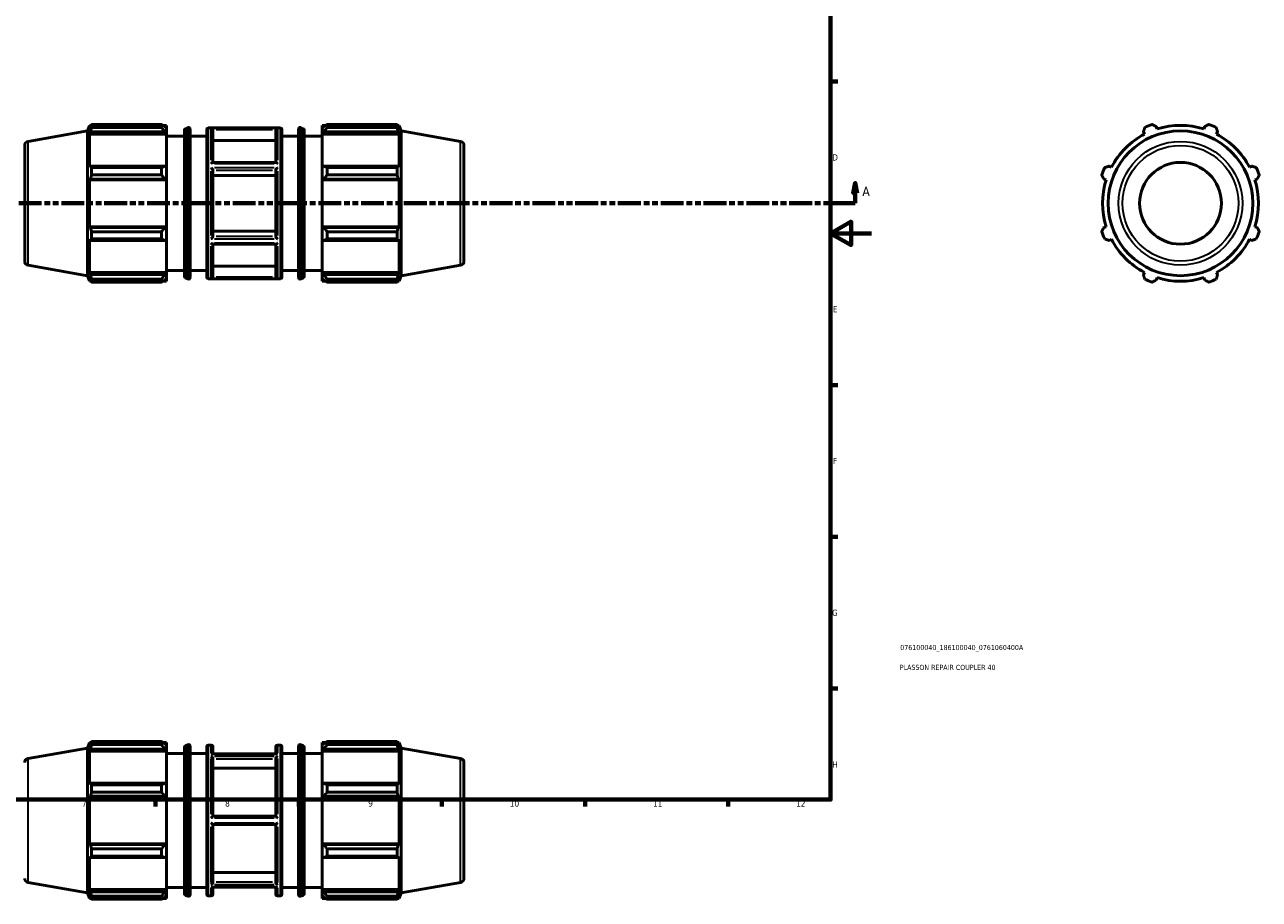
# Model space of a CAD drawing. Header units: millimetres. Extents: x -229 to 1180, y -29 to 833.
# Tile 4 of 6: x 427 to 1031, y -29 to 399. Entities that reach past the tile are written whole.
import ezdxf

# ---------------------------------------------------------------- set-up
doc = ezdxf.new("R2010")
doc.units = ezdxf.units.MM
doc.linetypes.add('DOUBLE_DASH_CHAIN', pattern=[1.2403, 0.6614, -0.0827, 0.1654, -0.0827, 0.1654, -0.0827])
for name, color, linetype, lineweight in [('Border (ANSI)', 7, 'Continuous', 70), ('Section Line (ANSI)', 7, 'DOUBLE_DASH_CHAIN', 70), ('Title (ISO)', 7, 'Continuous', 50), ('Visible (ANSI)', 7, 'Continuous', 50), ('Visible Narrow (ANSI)', 7, 'Continuous', 35)]:
    doc.layers.add(name, color=color, linetype=linetype, lineweight=lineweight)
doc.styles.add('Label Text (ANSI)', font='tahoma.ttf')
doc.styles.add('Note Text (ANSI)', font='tahoma.ttf')
doc.styles.add('Note Text (ISO)', font='tahoma.ttf')

# ---------------------------------------------------------------- blocks, each defined once
blk = doc.blocks.new('Borders Default Border')
at = {"layer": 'Border (ANSI)'}
for p, q in [((821, 371.25), (824.45, 371.25)), ((821, 222.75), (824.45, 222.75)), ((821, 148.5), (824.45, 148.5)), ((821, 74.25), (824.45, 74.25)), ((490.58, 20), (490.58, 16.55)), ((560.67, 20), (560.67, 16.55)), ((630.75, 20), (630.75, 16.55)), ((700.83, 20), (700.83, 16.55)), ((770.92, 20), (770.92, 16.55))]:
    blk.add_line(p, q, dxfattribs=at)
at = {"layer": 'Border (ANSI)', "flags": 128}
for points in [[(20, 20), (20, 574), (821, 574), (821, 20), (20, 20)], [(841, 297), (821, 297), (831, 302.77), (831, 291.23), (821, 297)]]:
    blk.add_lwpolyline(points, dxfattribs=at)
at = {"layer": 'Border (ANSI)', "attachment_point": 7, "style": 'Note Text (ANSI)'}
for s, insert, char_height in [('D', (821.81, 332.6), 3.05), ('E', (822.05, 258.35), 3.05), ('F', (822.14, 184.1), 3.05), ('G', (821.66, 109.79), 3.05), ('H', (821.81, 35.6), 3.05), ('7', (454.6, 16.55), 3.05), ('8', (524.63, 16.48), 3.05), ('9', (594.7, 16.49), 3.05), ('10', (663.96, 16.49), 3.048), ('11', (734.04, 16.55), 3.048), ('12', (804.13, 16.55), 3.048)]:
    blk.add_mtext(s, dxfattribs=dict(at, insert=insert, char_height=char_height))
blk = doc.blocks.new('Title Blocks ISO')
at = {"layer": 'Title (ISO)', "color": 232, "true_color": 0xca0064, "style": 'Note Text (ISO)'}
for tag, p in [('PART_NUMBER_001', (34.08, 73.13)), ('DESCRIPTION_001', (33.84, 63.4))]:
    blk.add_attdef(tag, p, '', height=2.5, dxfattribs=at)
blk = doc.blocks.new('2dTransSection0')
at = {"layer": 'Section Line (ANSI)', "linetype": 'Continuous'}
for p, q in [((235.03, 321.7), (234.03, 316.7)), ((235.03, 316.7), (235.03, 321.7)), ((236.03, 316.7), (235.03, 321.7)), ((833.03, 321.7), (832.03, 316.7)), ((833.03, 316.7), (833.03, 321.7)), ((834.03, 316.7), (833.03, 321.7)), ((234.03, 316.7), (236.03, 316.7)), ((235.03, 311.7), (235.03, 316.7)), ((832.03, 316.7), (834.03, 316.7)), ((833.03, 311.7), (833.03, 316.7)), ((235.03, 311.7), (246.38, 311.7)), ((821.68, 311.7), (833.03, 311.7))]:
    blk.add_line(p, q, dxfattribs=at)
at = {"layer": 'Section Line (ANSI)', "linetype": 'DOUBLE_DASH_CHAIN', "ltscale": 16.892498}
blk.add_line((235.03, 311.7), (833.03, 311.7), dxfattribs=at)
at = {"layer": 'Section Line (ANSI)', "linetype": 'Continuous', "flags": 128}
for points in [[(236.03, 316.7), (235.03, 321.7), (234.03, 316.7), (236.03, 316.7)], [(834.03, 316.7), (833.03, 321.7), (832.03, 316.7), (834.03, 316.7)]]:
    blk.add_lwpolyline(points, dxfattribs=at)
at = {"layer": 'Section Line (ANSI)'}
for points in [[(236.03, 316.7), (235.03, 321.7), (234.03, 316.7), (236.03, 316.7)], [(834.03, 316.7), (833.03, 321.7), (832.03, 316.7), (834.03, 316.7)]]:
    blk.add_solid(points, dxfattribs=at)
at = {"layer": 'Section Line (ANSI)', "char_height": 4.57, "attachment_point": 7, "style": 'Label Text (ANSI)'}
for insert in [(227.67, 315.2), (836.5, 315.2)]:
    blk.add_mtext('A', dxfattribs=dict(at, insert=insert))

msp = doc.modelspace()

# ---------------------------------------------------------------- linework, layer by layer
at = {"layer": 'Visible (ANSI)'}
for p, q in [((428.184, 341.989), (457.246, 347.113)), ((457.246, 347.113), (458.233, 349.827)), ((457.246, 276.281), (457.246, 347.113)), ((458.233, 349.827), (458.233, 348.062)), ((458.233, 349.827), (459.018, 349.827)), ((458.681, 349.235), (458.233, 348.062)), ((458.233, 345.519), (458.681, 346.61)), ((458.233, 345.519), (458.233, 329.304)), ((495.946, 345.519), (458.233, 345.519)), ((458.681, 346.61), (495.126, 346.61)), ((459.278, 350.275), (493.486, 350.275)), ((459.278, 348.793), (459.278, 350.275)), ((493.486, 348.793), (459.278, 348.793)), ((493.486, 348.793), (493.486, 350.275)), ((494.2, 349.827), (495.946, 349.827)), ((495.946, 348.453), (495.126, 349.235)), ((495.126, 346.61), (495.946, 345.883)), ((495.946, 348.453), (495.946, 349.827)), ((495.946, 348.453), (495.946, 345.883)), ((495.946, 345.883), (495.946, 345.519)), ((495.946, 329.493), (495.946, 345.519)), ((495.946, 344.497), (504.686, 344.497)), ((504.686, 275.924), (504.686, 347.47)), ((505.176, 348.207), (506.406, 348.725)), ((507.517, 347.988), (507.517, 275.406)), ((507.517, 344.497), (515.603, 344.497)), ((515.603, 275.597), (515.603, 347.797)), ((516.403, 348.597), (551.66, 348.597)), ((518.674, 347.739), (518.674, 331.619)), ((549.388, 331.619), (549.388, 347.739)), ((552.46, 347.797), (552.46, 275.597)), ((552.46, 344.497), (560.546, 344.497)), ((560.546, 275.406), (560.546, 347.988)), ((562.887, 348.207), (561.656, 348.725)), ((563.376, 347.47), (563.376, 275.924)), ((563.376, 344.497), (572.117, 344.497)), ((572.117, 349.827), (572.117, 348.453)), ((572.117, 349.827), (573.862, 349.827)), ((572.937, 349.235), (572.117, 348.453)), ((572.117, 345.883), (572.117, 348.453)), ((572.117, 345.883), (572.937, 346.61)), ((572.117, 345.519), (572.117, 345.883)), ((572.117, 345.519), (572.117, 329.493)), ((572.117, 345.519), (609.829, 345.519)), ((572.937, 346.61), (609.381, 346.61)), ((574.577, 350.275), (574.577, 348.793)), ((574.577, 350.275), (608.784, 350.275)), ((608.784, 348.793), (574.577, 348.793)), ((608.784, 348.793), (608.784, 350.275)), ((609.045, 349.827), (609.829, 349.827)), ((609.829, 348.062), (609.381, 349.235)), ((609.381, 346.61), (609.829, 345.519)), ((609.829, 348.062), (609.829, 349.827)), ((610.817, 347.113), (609.829, 349.827)), ((609.829, 329.304), (609.829, 345.519)), ((610.817, 276.281), (610.817, 347.113)), ((639.879, 341.989), (610.817, 347.113)), ((974.056, 346.61), (974.624, 345.519)), ((980.764, 348.062), (980.394, 349.235)), ((1004.066, 349.235), (1003.696, 348.062)), ((1009.837, 345.519), (1010.405, 346.61)), ((426.531, 340.019), (426.531, 283.375)), ((549.388, 342.379), (518.674, 342.379)), ((641.531, 340.019), (641.531, 283.375)), ((458.681, 329.872), (458.233, 329.304)), ((495.126, 329.872), (458.681, 329.872)), ((459.278, 325.58), (459.278, 329.159)), ((459.278, 329.159), (493.486, 329.159)), ((493.486, 325.58), (493.486, 329.159)), ((495.946, 329.493), (495.126, 329.872)), ((495.946, 329.493), (495.946, 323.286)), ((549.514, 331.619), (518.549, 331.619)), ((518.674, 327.943), (518.674, 295.452)), ((549.388, 295.452), (549.388, 327.943)), ((572.937, 329.872), (572.117, 329.493)), ((572.117, 323.286), (572.117, 329.493)), ((609.381, 329.872), (572.937, 329.872)), ((574.577, 329.159), (574.577, 325.58)), ((574.577, 329.159), (608.784, 329.159)), ((608.784, 325.58), (608.784, 329.159)), ((609.829, 329.304), (609.381, 329.872)), ((958.409, 329.304), (957.317, 329.872)), ((1027.143, 329.872), (1026.052, 329.304)), ((458.233, 323.163), (458.681, 323.533)), ((495.946, 323.163), (458.233, 323.163)), ((458.233, 323.163), (458.233, 300.231)), ((458.681, 323.533), (495.126, 323.533)), ((493.486, 325.58), (459.278, 325.58)), ((495.126, 323.533), (495.946, 323.286)), ((495.946, 323.286), (495.946, 323.163)), ((495.946, 300.231), (495.946, 323.163)), ((549.388, 325.263), (518.674, 325.263)), ((572.117, 323.286), (572.937, 323.533)), ((572.117, 323.163), (572.117, 323.286)), ((572.117, 323.163), (572.117, 300.231)), ((572.117, 323.163), (609.829, 323.163)), ((572.937, 323.533), (609.381, 323.533)), ((608.784, 325.58), (574.577, 325.58)), ((609.381, 323.533), (609.829, 323.163)), ((609.829, 300.231), (609.829, 323.163)), ((954.692, 323.533), (955.865, 323.163)), ((1028.595, 323.163), (1029.769, 323.533)), ((458.681, 299.861), (458.233, 300.231)), ((495.946, 300.231), (458.233, 300.231)), ((495.126, 299.861), (458.681, 299.861)), ((459.278, 294.235), (459.278, 297.814)), ((459.278, 297.814), (493.486, 297.814)), ((493.486, 294.235), (493.486, 297.814)), ((495.946, 300.108), (495.126, 299.861)), ((495.946, 300.231), (495.946, 300.108)), ((495.946, 300.108), (495.946, 293.901)), ((518.674, 298.132), (549.388, 298.132)), ((572.117, 300.108), (572.117, 300.231)), ((572.117, 300.231), (609.829, 300.231)), ((572.937, 299.861), (572.117, 300.108)), ((572.117, 293.901), (572.117, 300.108)), ((609.381, 299.861), (572.937, 299.861)), ((574.577, 297.814), (574.577, 294.235)), ((574.577, 297.814), (608.784, 297.814)), ((608.784, 294.235), (608.784, 297.814)), ((609.829, 300.231), (609.381, 299.861)), ((955.865, 300.231), (954.692, 299.861)), ((1029.769, 299.861), (1028.595, 300.231)), ((458.233, 294.091), (458.681, 293.523)), ((458.233, 294.091), (458.233, 277.875)), ((458.681, 293.523), (495.126, 293.523)), ((493.486, 294.235), (459.278, 294.235)), ((495.126, 293.523), (495.946, 293.901)), ((495.946, 277.875), (495.946, 293.901)), ((549.514, 291.775), (518.549, 291.775)), ((518.674, 291.775), (518.674, 275.655)), ((549.388, 275.655), (549.388, 291.775)), ((572.117, 293.901), (572.937, 293.523)), ((572.117, 293.901), (572.117, 277.875)), ((572.937, 293.523), (609.381, 293.523)), ((608.784, 294.235), (574.577, 294.235)), ((609.381, 293.523), (609.829, 294.091)), ((609.829, 277.875), (609.829, 294.091)), ((957.317, 293.523), (958.409, 294.091)), ((1026.052, 294.091), (1027.143, 293.523)), ((428.184, 281.406), (457.246, 276.281)), ((495.946, 278.897), (504.686, 278.897)), ((507.517, 278.897), (515.603, 278.897)), ((518.674, 281.016), (549.388, 281.016)), ((552.46, 278.897), (560.546, 278.897)), ((563.376, 278.897), (572.117, 278.897)), ((639.879, 281.406), (610.817, 276.281)), ((457.246, 276.281), (458.233, 273.567)), ((458.681, 276.784), (458.233, 277.875)), ((495.946, 277.875), (458.233, 277.875)), ((458.233, 275.332), (458.681, 274.159)), ((458.233, 275.332), (458.233, 273.567)), ((458.233, 273.567), (459.018, 273.567)), ((495.126, 276.784), (458.681, 276.784)), ((459.278, 273.119), (459.278, 274.602)), ((459.278, 274.602), (493.486, 274.602)), ((493.486, 273.119), (459.278, 273.119)), ((493.486, 273.119), (493.486, 274.602)), ((494.2, 273.567), (495.946, 273.567)), ((495.946, 277.512), (495.126, 276.784)), ((495.126, 274.159), (495.946, 274.941)), ((495.946, 277.875), (495.946, 277.512)), ((495.946, 277.512), (495.946, 274.941)), ((495.946, 273.567), (495.946, 274.941)), ((505.176, 275.187), (506.406, 274.669)), ((516.403, 274.797), (551.66, 274.797)), ((562.887, 275.187), (561.656, 274.669)), ((572.117, 277.512), (572.117, 277.875)), ((572.117, 277.875), (609.829, 277.875)), ((572.117, 274.941), (572.117, 277.512)), ((572.937, 276.784), (572.117, 277.512)), ((572.117, 274.941), (572.937, 274.159)), ((572.117, 274.941), (572.117, 273.567)), ((572.117, 273.567), (573.862, 273.567)), ((609.381, 276.784), (572.937, 276.784)), ((574.577, 274.602), (574.577, 273.119)), ((574.577, 274.602), (608.784, 274.602)), ((608.784, 273.119), (574.577, 273.119)), ((608.784, 273.119), (608.784, 274.602)), ((609.045, 273.567), (609.829, 273.567)), ((609.829, 277.875), (609.381, 276.784)), ((609.381, 274.159), (609.829, 275.332)), ((610.817, 276.281), (609.829, 273.567)), ((609.829, 273.567), (609.829, 275.332)), ((974.624, 277.875), (974.056, 276.784)), ((980.394, 274.159), (980.764, 275.332)), ((1003.696, 275.332), (1004.066, 274.159)), ((1010.405, 276.784), (1009.837, 277.875)), ((428.184, 40.05), (457.246, 45.175)), ((457.246, 45.175), (458.233, 47.889)), ((457.246, -25.657), (457.246, 45.175)), ((458.233, 47.889), (458.233, 46.124)), ((458.233, 47.889), (459.018, 47.889)), ((458.681, 47.297), (458.233, 46.124)), ((458.233, 43.581), (458.681, 44.672)), ((495.946, 43.581), (458.233, 43.581)), ((458.233, 43.581), (458.233, 27.366)), ((458.681, 44.672), (495.126, 44.672)), ((459.278, 46.855), (459.278, 48.337)), ((459.278, 48.337), (493.486, 48.337)), ((493.486, 46.855), (459.278, 46.855)), ((493.486, 46.855), (493.486, 48.337)), ((494.2, 47.889), (495.946, 47.889)), ((495.946, 46.515), (495.126, 47.297)), ((495.126, 44.672), (495.946, 43.944)), ((495.946, 46.515), (495.946, 47.889)), ((495.946, 46.515), (495.946, 43.944)), ((495.946, 43.944), (495.946, 43.581)), ((495.946, 27.555), (495.946, 43.581)), ((495.946, 42.559), (504.686, 42.559)), ((504.686, -26.014), (504.686, 45.532)), ((505.176, 46.269), (506.406, 46.787)), ((507.517, 46.05), (507.517, -26.532)), ((507.517, 42.559), (515.603, 42.559)), ((515.603, -26.341), (515.603, 45.859)), ((516.403, 46.659), (517.874, 46.659)), ((549.816, 42.429), (518.246, 42.429)), ((518.674, 45.859), (518.674, 42.429)), ((549.388, 42.429), (549.388, 45.859)), ((550.188, 46.659), (551.66, 46.659)), ((552.46, 45.859), (552.46, -26.341)), ((552.46, 42.559), (560.546, 42.559)), ((560.546, -26.532), (560.546, 46.05)), ((562.887, 46.269), (561.656, 46.787)), ((563.376, 45.532), (563.376, -26.014)), ((563.376, 42.559), (572.117, 42.559)), ((572.117, 47.889), (572.117, 46.515)), ((572.117, 47.889), (573.862, 47.889)), ((572.937, 47.297), (572.117, 46.515)), ((572.117, 43.944), (572.117, 46.515)), ((572.117, 43.944), (572.937, 44.672)), ((572.117, 43.581), (572.117, 43.944)), ((572.117, 43.581), (572.117, 27.555)), ((572.117, 43.581), (609.829, 43.581)), ((572.937, 44.672), (609.381, 44.672)), ((574.577, 48.337), (574.577, 46.855)), ((574.577, 48.337), (608.784, 48.337)), ((608.784, 46.855), (574.577, 46.855)), ((608.784, 46.855), (608.784, 48.337)), ((609.045, 47.889), (609.829, 47.889)), ((609.829, 46.124), (609.381, 47.297)), ((609.381, 44.672), (609.829, 43.581)), ((609.829, 46.124), (609.829, 47.889)), ((610.817, 45.175), (609.829, 47.889)), ((609.829, 27.366), (609.829, 43.581)), ((610.817, -25.657), (610.817, 45.175)), ((639.879, 40.05), (610.817, 45.175)), ((518.674, 39.947), (518.674, 11.809)), ((549.388, 11.809), (549.388, 39.947)), ((641.531, 38.081), (641.531, -18.563)), ((549.388, 35.305), (518.674, 35.305)), ((458.681, 27.933), (458.233, 27.366)), ((495.126, 27.933), (458.681, 27.933)), ((459.278, 23.642), (459.278, 27.221)), ((459.278, 27.221), (493.486, 27.221)), ((493.486, 23.642), (493.486, 27.221)), ((495.946, 27.555), (495.126, 27.933)), ((495.946, 27.555), (495.946, 21.348)), ((572.937, 27.933), (572.117, 27.555)), ((572.117, 21.348), (572.117, 27.555)), ((609.381, 27.933), (572.937, 27.933)), ((574.577, 27.221), (574.577, 23.642)), ((574.577, 27.221), (608.784, 27.221)), ((608.784, 23.642), (608.784, 27.221)), ((609.829, 27.366), (609.381, 27.933)), ((458.233, 21.225), (458.681, 21.595)), ((495.946, 21.225), (458.233, 21.225)), ((458.233, 21.225), (458.233, -1.707)), ((458.681, 21.595), (495.126, 21.595)), ((493.486, 23.642), (459.278, 23.642)), ((495.126, 21.595), (495.946, 21.348)), ((495.946, 21.348), (495.946, 21.225)), ((495.946, -1.707), (495.946, 21.225)), ((572.117, 21.348), (572.937, 21.595)), ((572.117, 21.225), (572.117, 21.348)), ((572.117, 21.225), (572.117, -1.707)), ((572.117, 21.225), (609.829, 21.225)), ((572.937, 21.595), (609.381, 21.595)), ((608.784, 23.642), (574.577, 23.642)), ((609.381, 21.595), (609.829, 21.225)), ((609.829, -1.707), (609.829, 21.225)), ((549.389, 11.809), (518.673, 11.809)), ((518.673, 7.709), (549.389, 7.709)), ((518.674, 7.709), (518.674, -20.429)), ((549.388, -20.429), (549.388, 7.709)), ((458.681, -2.077), (458.233, -1.707)), ((495.946, -1.707), (458.233, -1.707)), ((495.126, -2.077), (458.681, -2.077)), ((459.278, -4.124), (493.486, -4.124)), ((459.278, -7.703), (459.278, -4.124)), ((493.486, -7.703), (493.486, -4.124)), ((495.946, -1.83), (495.126, -2.077)), ((495.946, -1.707), (495.946, -1.83)), ((495.946, -1.83), (495.946, -8.037)), ((572.117, -1.83), (572.117, -1.707)), ((572.117, -1.707), (609.829, -1.707)), ((572.117, -8.037), (572.117, -1.83)), ((572.937, -2.077), (572.117, -1.83)), ((609.381, -2.077), (572.937, -2.077)), ((574.577, -4.124), (574.577, -7.703)), ((574.577, -4.124), (608.784, -4.124)), ((608.784, -7.703), (608.784, -4.124)), ((609.829, -1.707), (609.381, -2.077)), ((458.233, -7.847), (458.233, -24.063)), ((458.233, -7.847), (458.681, -8.415)), ((458.681, -8.415), (495.126, -8.415)), ((493.486, -7.703), (459.278, -7.703)), ((495.126, -8.415), (495.946, -8.037)), ((495.946, -24.063), (495.946, -8.037)), ((572.117, -8.037), (572.937, -8.415)), ((572.117, -8.037), (572.117, -24.063)), ((572.937, -8.415), (609.381, -8.415)), ((608.784, -7.703), (574.577, -7.703)), ((609.381, -8.415), (609.829, -7.847)), ((609.829, -24.063), (609.829, -7.847)), ((518.674, -15.787), (549.388, -15.787)), ((428.184, -20.532), (457.246, -25.657)), ((458.681, -25.154), (458.233, -24.063)), ((495.946, -24.063), (458.233, -24.063)), ((495.946, -23.041), (504.686, -23.041)), ((495.946, -24.063), (495.946, -24.426)), ((507.517, -23.041), (515.603, -23.041)), ((549.816, -22.911), (518.246, -22.911)), ((518.674, -22.911), (518.674, -26.341)), ((549.388, -26.341), (549.388, -22.911)), ((552.46, -23.041), (560.546, -23.041)), ((563.376, -23.041), (572.117, -23.041)), ((572.117, -24.426), (572.117, -24.063)), ((572.117, -24.063), (609.829, -24.063)), ((609.829, -24.063), (609.381, -25.154)), ((639.879, -20.532), (610.817, -25.657)), ((457.246, -25.657), (458.233, -28.371)), ((458.233, -26.606), (458.681, -27.779)), ((458.233, -26.606), (458.233, -28.371)), ((458.233, -28.371), (459.018, -28.371)), ((495.126, -25.154), (458.681, -25.154)), ((459.278, -28.819), (459.278, -27.336)), ((459.278, -27.336), (493.486, -27.336)), ((493.486, -28.819), (459.278, -28.819)), ((493.486, -28.819), (493.486, -27.336)), ((494.2, -28.371), (495.946, -28.371)), ((495.946, -24.426), (495.126, -25.154)), ((495.126, -27.779), (495.946, -26.997)), ((495.946, -24.426), (495.946, -26.997)), ((495.946, -28.371), (495.946, -26.997)), ((505.176, -26.751), (506.406, -27.269)), ((516.403, -27.141), (517.874, -27.141)), ((550.188, -27.141), (551.66, -27.141)), ((562.887, -26.751), (561.656, -27.269)), ((572.117, -26.997), (572.117, -24.426)), ((572.937, -25.154), (572.117, -24.426)), ((572.117, -26.997), (572.937, -27.779)), ((572.117, -26.997), (572.117, -28.371)), ((572.117, -28.371), (573.862, -28.371)), ((609.381, -25.154), (572.937, -25.154)), ((574.577, -27.336), (574.577, -28.819)), ((574.577, -27.336), (608.784, -27.336)), ((608.784, -28.819), (574.577, -28.819)), ((608.784, -28.819), (608.784, -27.336)), ((609.045, -28.371), (609.829, -28.371)), ((609.381, -27.779), (609.829, -26.606)), ((610.817, -25.657), (609.829, -28.371)), ((609.829, -28.371), (609.829, -26.606))]:
    msp.add_line(p, q, dxfattribs=at)
for radius in [35.416, 20]:
    msp.add_circle((992.23, 311.697), radius, dxfattribs=at)
for centre, radius, start, end in [((505.486, 347.47), 0.8, 112.834384, 180), ((506.717, 347.988), 0.8, 0, 112.834384), ((516.403, 347.797), 0.8, 90, 180), ((551.66, 347.797), 0.8, 0, 90), ((561.346, 347.988), 0.8, 67.165616, 180), ((562.576, 347.47), 0.8, 0, 67.165616), ((992.23, 311.697), 38.13, 117.5, 152.5), ((992.23, 311.697), 41, 109.791984, 115.208016), ((992.23, 311.697), 38.13, 72.5, 107.5), ((992.23, 311.697), 41, 64.791984, 70.208016), ((992.23, 311.697), 38.13, 27.5, 62.5), ((428.531, 340.019), 2, 100, 180), ((639.531, 340.019), 2, 0, 80), ((992.23, 311.697), 41, 154.791984, 160.208016), ((992.23, 311.697), 41, 19.791984, 25.208016), ((992.23, 311.697), 38.13, 162.5, 197.5), ((992.23, 311.697), 38.13, 342.5, 17.5), ((992.23, 311.697), 41, 199.791984, 205.208016), ((992.23, 311.697), 41, 334.791984, 340.208016), ((992.23, 311.697), 38.13, 207.5, 242.5), ((992.23, 311.697), 38.13, 297.5, 332.5), ((428.531, 283.375), 2, 180, 260), ((639.531, 283.375), 2, 280, 0), ((505.486, 275.924), 0.8, 180, 247.165616), ((506.717, 275.406), 0.8, 247.165616, 0), ((516.403, 275.597), 0.8, 180, 270), ((551.66, 275.597), 0.8, 270, 0), ((561.346, 275.406), 0.8, 180, 292.834384), ((562.576, 275.924), 0.8, 292.834384, 0), ((992.23, 311.697), 41, 244.791984, 250.208016), ((992.23, 311.697), 38.13, 252.5, 287.5), ((992.23, 311.697), 41, 289.791984, 295.208016), ((505.486, 45.532), 0.8, 112.834384, 180), ((506.717, 46.05), 0.8, 0, 112.834384), ((516.403, 45.859), 0.8, 90, 180), ((517.874, 45.859), 0.8, 0, 90), ((550.188, 45.859), 0.8, 90, 180), ((551.66, 45.859), 0.8, 0, 90), ((561.346, 46.05), 0.8, 67.165616, 180), ((562.576, 45.532), 0.8, 0, 67.165616), ((428.531, 38.081), 2, 100, 180), ((639.531, 38.081), 2, 0, 80), ((428.531, -18.563), 2, 180, 260), ((639.531, -18.563), 2, 280, 0), ((505.486, -26.014), 0.8, 180, 247.165616), ((506.717, -26.532), 0.8, 247.165616, 0), ((516.403, -26.341), 0.8, 180, 270), ((517.874, -26.341), 0.8, 270, 0), ((550.188, -26.341), 0.8, 180, 270), ((551.66, -26.341), 0.8, 270, 0), ((561.346, -26.532), 0.8, 180, 292.834384), ((562.576, -26.014), 0.8, 292.834384, 0)]:
    msp.add_arc(centre, radius, start, end, dxfattribs=at)
for points, weights in [([(458.681, 349.235), (458.968, 349.745), (459.278, 350.275)], [1.0023021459, 1.0015592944, 1]), ([(459.278, 348.793), (458.968, 347.679), (458.681, 346.61)], [1, 1.0015592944, 1.0023021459]), ([(495.126, 349.235), (494.338, 349.745), (493.486, 350.275)], [1.00588657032, 1.01124982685, 1.01581176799]), ([(493.486, 348.793), (494.338, 347.679), (495.126, 346.61)], [1.01581176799, 1.01124982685, 1.00588657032]), ([(574.577, 350.275), (573.724, 349.745), (572.937, 349.235)], [1.01581176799, 1.01124982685, 1.00588657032]), ([(572.937, 346.61), (573.724, 347.679), (574.577, 348.793)], [1.00588657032, 1.01124982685, 1.01581176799]), ([(608.784, 350.275), (609.095, 349.745), (609.381, 349.235)], [1, 1.0015592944, 1.0023021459]), ([(609.381, 346.61), (609.095, 347.679), (608.784, 348.793)], [1.0023021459, 1.0015592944, 1]), ([(974.056, 346.61), (974.405, 347.679), (974.768, 348.793)], [1.0023021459, 1.0015592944, 1]), ([(978.347, 350.275), (979.392, 349.745), (980.394, 349.235)], [1, 1.0015592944, 1.0023021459]), ([(1004.066, 349.235), (1005.069, 349.745), (1006.113, 350.275)], [1.0023021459, 1.0015592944, 1]), ([(1009.692, 348.793), (1010.056, 347.679), (1010.405, 346.61)], [1, 1.0015592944, 1.0023021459]), ([(458.681, 329.872), (458.968, 329.523), (459.278, 329.159)], [1.0023021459, 1.0015592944, 1]), ([(495.126, 329.872), (494.338, 329.523), (493.486, 329.159)], [1.00588657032, 1.01124982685, 1.01581176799]), ([(574.577, 329.159), (573.724, 329.523), (572.937, 329.872)], [1.01581176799, 1.01124982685, 1.00588657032]), ([(608.784, 329.159), (609.095, 329.523), (609.381, 329.872)], [1, 1.0015592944, 1.0023021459]), ([(955.135, 329.159), (956.248, 329.523), (957.317, 329.872)], [1, 1.0015592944, 1.0023021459]), ([(1027.143, 329.872), (1028.212, 329.523), (1029.326, 329.159)], [1.0023021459, 1.0015592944, 1]), ([(459.278, 325.58), (458.968, 324.536), (458.681, 323.533)], [1, 1.0015592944, 1.0023021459]), ([(493.486, 325.58), (494.338, 324.536), (495.126, 323.533)], [1.01581176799, 1.01124982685, 1.00588657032]), ([(572.937, 323.533), (573.724, 324.536), (574.577, 325.58)], [1.00588657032, 1.01124982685, 1.01581176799]), ([(609.381, 323.533), (609.095, 324.536), (608.784, 325.58)], [1.0023021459, 1.0015592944, 1]), ([(954.692, 323.533), (954.183, 324.536), (953.652, 325.58)], [1.0023021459, 1.0015592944, 1]), ([(1030.808, 325.58), (1030.278, 324.536), (1029.769, 323.533)], [1, 1.0015592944, 1.0023021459]), ([(458.681, 299.861), (458.968, 298.859), (459.278, 297.814)], [1.0023021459, 1.0015592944, 1]), ([(495.126, 299.861), (494.338, 298.859), (493.486, 297.814)], [1.00588657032, 1.01124982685, 1.01581176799]), ([(574.577, 297.814), (573.724, 298.859), (572.937, 299.861)], [1.01581176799, 1.01124982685, 1.00588657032]), ([(608.784, 297.814), (609.095, 298.859), (609.381, 299.861)], [1, 1.0015592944, 1.0023021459]), ([(953.652, 297.814), (954.183, 298.859), (954.692, 299.861)], [1, 1.0015592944, 1.0023021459]), ([(1029.769, 299.861), (1030.278, 298.859), (1030.808, 297.814)], [1.0023021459, 1.0015592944, 1]), ([(459.278, 294.235), (458.968, 293.872), (458.681, 293.523)], [1, 1.0015592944, 1.0023021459]), ([(493.486, 294.235), (494.338, 293.872), (495.126, 293.523)], [1.01581176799, 1.01124982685, 1.00588657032]), ([(572.937, 293.523), (573.724, 293.872), (574.577, 294.235)], [1.00588657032, 1.01124982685, 1.01581176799]), ([(609.381, 293.523), (609.095, 293.872), (608.784, 294.235)], [1.0023021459, 1.0015592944, 1]), ([(957.317, 293.523), (956.248, 293.872), (955.135, 294.235)], [1.0023021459, 1.0015592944, 1]), ([(1029.326, 294.235), (1028.212, 293.872), (1027.143, 293.523)], [1, 1.0015592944, 1.0023021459]), ([(458.681, 276.784), (458.968, 275.715), (459.278, 274.602)], [1.0023021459, 1.0015592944, 1]), ([(459.278, 273.119), (458.968, 273.65), (458.681, 274.159)], [1, 1.0015592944, 1.0023021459]), ([(495.126, 276.784), (494.338, 275.715), (493.486, 274.602)], [1.00588657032, 1.01124982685, 1.01581176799]), ([(493.486, 273.119), (494.338, 273.65), (495.126, 274.159)], [1.01581176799, 1.01124982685, 1.00588657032]), ([(574.577, 274.602), (573.724, 275.715), (572.937, 276.784)], [1.01581176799, 1.01124982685, 1.00588657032]), ([(572.937, 274.159), (573.724, 273.65), (574.577, 273.119)], [1.00588657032, 1.01124982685, 1.01581176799]), ([(608.784, 274.602), (609.095, 275.715), (609.381, 276.784)], [1, 1.0015592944, 1.0023021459]), ([(609.381, 274.159), (609.095, 273.65), (608.784, 273.119)], [1.0023021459, 1.0015592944, 1]), ([(974.768, 274.602), (974.405, 275.715), (974.056, 276.784)], [1, 1.0015592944, 1.0023021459]), ([(980.394, 274.159), (979.392, 273.65), (978.347, 273.119)], [1.0023021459, 1.0015592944, 1]), ([(1006.113, 273.119), (1005.069, 273.65), (1004.066, 274.159)], [1, 1.0015592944, 1.0023021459]), ([(1010.405, 276.784), (1010.056, 275.715), (1009.692, 274.602)], [1.0023021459, 1.0015592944, 1]), ([(458.681, 47.297), (458.968, 47.807), (459.278, 48.337)], [1.0023021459, 1.0015592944, 1]), ([(459.278, 46.855), (458.968, 45.741), (458.681, 44.672)], [1, 1.0015592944, 1.0023021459]), ([(495.126, 47.297), (494.338, 47.807), (493.486, 48.337)], [1.00588657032, 1.01124982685, 1.01581176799]), ([(493.486, 46.855), (494.338, 45.741), (495.126, 44.672)], [1.01581176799, 1.01124982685, 1.00588657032]), ([(574.577, 48.337), (573.724, 47.807), (572.937, 47.297)], [1.01581176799, 1.01124982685, 1.00588657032]), ([(572.937, 44.672), (573.724, 45.741), (574.577, 46.855)], [1.00588657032, 1.01124982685, 1.01581176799]), ([(608.784, 48.337), (609.095, 47.807), (609.381, 47.297)], [1, 1.0015592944, 1.0023021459]), ([(609.381, 44.672), (609.095, 45.741), (608.784, 46.855)], [1.0023021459, 1.0015592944, 1]), ([(458.681, 27.933), (458.968, 27.585), (459.278, 27.221)], [1.0023021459, 1.0015592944, 1]), ([(495.126, 27.933), (494.338, 27.585), (493.486, 27.221)], [1.00588657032, 1.01124982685, 1.01581176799]), ([(574.577, 27.221), (573.724, 27.585), (572.937, 27.933)], [1.01581176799, 1.01124982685, 1.00588657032]), ([(608.784, 27.221), (609.095, 27.585), (609.381, 27.933)], [1, 1.0015592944, 1.0023021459]), ([(459.278, 23.642), (458.968, 22.597), (458.681, 21.595)], [1, 1.0015592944, 1.0023021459]), ([(493.486, 23.642), (494.338, 22.597), (495.126, 21.595)], [1.01581176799, 1.01124982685, 1.00588657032]), ([(572.937, 21.595), (573.724, 22.597), (574.577, 23.642)], [1.00588657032, 1.01124982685, 1.01581176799]), ([(609.381, 21.595), (609.095, 22.597), (608.784, 23.642)], [1.0023021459, 1.0015592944, 1]), ([(458.681, -2.077), (458.968, -3.079), (459.278, -4.124)], [1.0023021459, 1.0015592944, 1]), ([(495.126, -2.077), (494.338, -3.079), (493.486, -4.124)], [1.00588657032, 1.01124982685, 1.01581176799]), ([(574.577, -4.124), (573.724, -3.079), (572.937, -2.077)], [1.01581176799, 1.01124982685, 1.00588657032]), ([(608.784, -4.124), (609.095, -3.079), (609.381, -2.077)], [1, 1.0015592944, 1.0023021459]), ([(459.278, -7.703), (458.968, -8.067), (458.681, -8.415)], [1, 1.0015592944, 1.0023021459]), ([(493.486, -7.703), (494.338, -8.067), (495.126, -8.415)], [1.01581176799, 1.01124982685, 1.00588657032]), ([(572.937, -8.415), (573.724, -8.067), (574.577, -7.703)], [1.00588657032, 1.01124982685, 1.01581176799]), ([(609.381, -8.415), (609.095, -8.067), (608.784, -7.703)], [1.0023021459, 1.0015592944, 1]), ([(458.681, -25.154), (458.968, -26.223), (459.278, -27.336)], [1.0023021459, 1.0015592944, 1]), ([(459.278, -28.819), (458.968, -28.289), (458.681, -27.779)], [1, 1.0015592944, 1.0023021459]), ([(495.126, -25.154), (494.338, -26.223), (493.486, -27.336)], [1.00588657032, 1.01124982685, 1.01581176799]), ([(493.486, -28.819), (494.338, -28.289), (495.126, -27.779)], [1.01581176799, 1.01124982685, 1.00588657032]), ([(574.577, -27.336), (573.724, -26.223), (572.937, -25.154)], [1.01581176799, 1.01124982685, 1.00588657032]), ([(572.937, -27.779), (573.724, -28.289), (574.577, -28.819)], [1.00588657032, 1.01124982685, 1.01581176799]), ([(608.784, -27.336), (609.095, -26.223), (609.381, -25.154)], [1, 1.0015592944, 1.0023021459]), ([(609.381, -27.779), (609.095, -28.289), (608.784, -28.819)], [1.0023021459, 1.0015592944, 1])]:
    msp.add_rational_spline(points, weights, degree=2, dxfattribs=at)
for points, knots in [([(518.673, 347.775), (518.67, 347.855), (518.654, 347.932), (518.604, 348.08), (518.568, 348.149), (518.472, 348.289), (518.408, 348.354), (518.268, 348.461), (518.19, 348.502), (518.035, 348.557), (517.956, 348.572), (517.876, 348.575), (517.875, 348.575), (517.874, 348.575)], [-0.149979, -0.149979, -0.149979, -0.149979, -0.1258664, -0.1258664, -0.10083843, -0.10083843, -0.0678971, -0.0678971, -0.03360016, -0.03360016, 0, 0, 0.00044842, 0.00044842, 0.00044842, 0.00044842]), ([(550.188, 348.575), (550.187, 348.575), (550.186, 348.575), (550.106, 348.572), (550.027, 348.557), (549.872, 348.502), (549.795, 348.461), (549.655, 348.354), (549.59, 348.289), (549.494, 348.149), (549.459, 348.08), (549.408, 347.932), (549.393, 347.855), (549.389, 347.775)], [-0.14911751, -0.14911751, -0.14911751, -0.14911751, -0.14867299, -0.14867299, -0.11536542, -0.11536542, -0.08136713, -0.08136713, -0.04871266, -0.04871266, -0.02390263, -0.02390263, 0, 0, 0, 0]), ([(517.874, 331.243), (517.875, 331.244), (517.877, 331.245), (517.985, 331.337), (518.093, 331.418), (518.281, 331.534), (518.365, 331.576), (518.478, 331.612), (518.516, 331.619), (518.549, 331.619)], [-0.16777923, -0.16777923, -0.16777923, -0.16777923, -0.16726546, -0.16726546, -0.1220759, -0.1220759, -0.08383424, -0.08383424, -0.06298621, -0.06298621, -0.06298621, -0.06298621]), ([(518.673, 327.961), (518.67, 327.998), (518.656, 328.043), (518.609, 328.152), (518.573, 328.216), (518.476, 328.368), (518.41, 328.457), (518.268, 328.631), (518.192, 328.717), (518.036, 328.879), (517.956, 328.956), (517.876, 329.028), (517.875, 329.029), (517.874, 329.03)], [-0.15001894, -0.15001894, -0.15001894, -0.15001894, -0.12750868, -0.12750868, -0.10178056, -0.10178056, -0.06789953, -0.06789953, -0.03394333, -0.03394333, 0, 0, 0.00040374, 0.00040374, 0.00040374, 0.00040374]), ([(550.188, 329.03), (550.187, 329.029), (550.186, 329.028), (550.106, 328.956), (550.026, 328.879), (549.871, 328.717), (549.794, 328.631), (549.653, 328.457), (549.587, 328.368), (549.489, 328.216), (549.454, 328.152), (549.406, 328.043), (549.393, 327.998), (549.389, 327.961)], [-0.14908444, -0.14908444, -0.14908444, -0.14908444, -0.14868429, -0.14868429, -0.11504294, -0.11504294, -0.08138883, -0.08138883, -0.04780923, -0.04780923, -0.02230999, -0.02230999, 0, 0, 0, 0]), ([(549.514, 331.619), (549.547, 331.619), (549.584, 331.612), (549.698, 331.576), (549.781, 331.534), (549.97, 331.418), (550.078, 331.337), (550.186, 331.245), (550.187, 331.244), (550.188, 331.243)], [-0.10531996, -0.10531996, -0.10531996, -0.10531996, -0.08426387, -0.08426387, -0.04564056, -0.04564056, 0, 0, 0.00051889, 0.00051889, 0.00051889, 0.00051889]), ([(517.874, 294.365), (517.875, 294.366), (517.876, 294.366), (517.956, 294.438), (518.036, 294.516), (518.192, 294.677), (518.268, 294.763), (518.41, 294.937), (518.476, 295.026), (518.573, 295.178), (518.609, 295.242), (518.656, 295.351), (518.67, 295.396), (518.673, 295.433)], [-0.14908444, -0.14908444, -0.14908444, -0.14908444, -0.14868429, -0.14868429, -0.11504294, -0.11504294, -0.08138883, -0.08138883, -0.04780923, -0.04780923, -0.02230999, -0.02230999, 0, 0, 0, 0]), ([(518.549, 291.775), (518.516, 291.775), (518.478, 291.782), (518.365, 291.818), (518.281, 291.86), (518.093, 291.976), (517.985, 292.057), (517.877, 292.15), (517.875, 292.151), (517.874, 292.152)], [-0.10531996, -0.10531996, -0.10531996, -0.10531996, -0.08426387, -0.08426387, -0.04564056, -0.04564056, 0, 0, 0.00051889, 0.00051889, 0.00051889, 0.00051889]), ([(549.389, 295.433), (549.393, 295.396), (549.406, 295.351), (549.454, 295.242), (549.489, 295.178), (549.587, 295.026), (549.653, 294.937), (549.794, 294.763), (549.871, 294.677), (550.026, 294.516), (550.106, 294.438), (550.186, 294.366), (550.187, 294.366), (550.188, 294.365)], [-0.15001894, -0.15001894, -0.15001894, -0.15001894, -0.12750868, -0.12750868, -0.10178056, -0.10178056, -0.06789953, -0.06789953, -0.03394333, -0.03394333, 0, 0, 0.00040374, 0.00040374, 0.00040374, 0.00040374]), ([(550.188, 292.152), (550.187, 292.151), (550.186, 292.15), (550.078, 292.057), (549.97, 291.976), (549.781, 291.86), (549.698, 291.818), (549.584, 291.782), (549.547, 291.775), (549.514, 291.775)], [-0.16777923, -0.16777923, -0.16777923, -0.16777923, -0.16726546, -0.16726546, -0.1220759, -0.1220759, -0.08383424, -0.08383424, -0.06298621, -0.06298621, -0.06298621, -0.06298621]), ([(517.874, 274.819), (517.875, 274.819), (517.876, 274.819), (517.956, 274.822), (518.035, 274.837), (518.19, 274.892), (518.268, 274.933), (518.408, 275.04), (518.472, 275.106), (518.568, 275.246), (518.604, 275.314), (518.654, 275.462), (518.67, 275.539), (518.673, 275.619)], [-0.14911751, -0.14911751, -0.14911751, -0.14911751, -0.14867299, -0.14867299, -0.11536542, -0.11536542, -0.08136713, -0.08136713, -0.04871266, -0.04871266, -0.02390263, -0.02390263, 0, 0, 0, 0]), ([(549.389, 275.619), (549.393, 275.539), (549.408, 275.462), (549.459, 275.314), (549.494, 275.246), (549.59, 275.106), (549.655, 275.04), (549.795, 274.933), (549.872, 274.892), (550.027, 274.837), (550.106, 274.822), (550.186, 274.819), (550.187, 274.819), (550.188, 274.819)], [-0.149979, -0.149979, -0.149979, -0.149979, -0.1258664, -0.1258664, -0.10083843, -0.10083843, -0.0678971, -0.0678971, -0.03360016, -0.03360016, 0, 0, 0.00044842, 0.00044842, 0.00044842, 0.00044842]), ([(517.874, 42.335), (517.875, 42.336), (517.876, 42.336), (517.956, 42.374), (518.036, 42.401), (518.159, 42.424), (518.203, 42.429), (518.246, 42.429)], [-0.149084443, -0.149084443, -0.149084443, -0.149084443, -0.148684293, -0.148684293, -0.115042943, -0.115042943, -0.095638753, -0.095638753, -0.095638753, -0.095638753]), ([(549.816, 42.429), (549.859, 42.429), (549.904, 42.424), (550.026, 42.401), (550.106, 42.374), (550.186, 42.336), (550.187, 42.336), (550.188, 42.335)], [-0.053521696, -0.053521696, -0.053521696, -0.053521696, -0.033943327, -0.033943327, 0, 0, 0.000403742, 0.000403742, 0.000403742, 0.000403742]), ([(518.673, 39.979), (518.671, 40.013), (518.667, 40.048), (518.644, 40.161), (518.616, 40.241), (518.54, 40.402), (518.491, 40.481), (518.365, 40.657), (518.281, 40.749), (518.093, 40.921), (517.985, 40.998), (517.877, 41.056), (517.875, 41.057), (517.874, 41.057)], [-0.14995881, -0.14995881, -0.14995881, -0.14995881, -0.138083, -0.138083, -0.11215109, -0.11215109, -0.08426387, -0.08426387, -0.04564056, -0.04564056, 0, 0, 0.00051889, 0.00051889, 0.00051889, 0.00051889]), ([(550.188, 41.057), (550.187, 41.057), (550.186, 41.056), (550.078, 40.998), (549.97, 40.921), (549.781, 40.749), (549.698, 40.657), (549.571, 40.481), (549.523, 40.402), (549.447, 40.241), (549.419, 40.161), (549.396, 40.048), (549.391, 40.013), (549.389, 39.979)], [-0.16777923, -0.16777923, -0.16777923, -0.16777923, -0.16726546, -0.16726546, -0.1220759, -0.1220759, -0.08383424, -0.08383424, -0.05622259, -0.05622259, -0.03054692, -0.03054692, -0.01878846, -0.01878846, -0.01878846, -0.01878846]), ([(517.874, 11.037), (517.875, 11.038), (517.876, 11.039), (517.956, 11.12), (518.035, 11.199), (518.19, 11.354), (518.268, 11.43), (518.408, 11.568), (518.472, 11.63), (518.568, 11.72), (518.604, 11.753), (518.654, 11.797), (518.67, 11.809), (518.673, 11.809)], [-0.14911751, -0.14911751, -0.14911751, -0.14911751, -0.14867299, -0.14867299, -0.11536542, -0.11536542, -0.08136713, -0.08136713, -0.04871266, -0.04871266, -0.02390263, -0.02390263, 0, 0, 0, 0]), ([(518.673, 7.709), (518.67, 7.709), (518.654, 7.721), (518.604, 7.765), (518.568, 7.798), (518.472, 7.888), (518.408, 7.95), (518.268, 8.088), (518.19, 8.164), (518.035, 8.319), (517.956, 8.399), (517.876, 8.479), (517.875, 8.48), (517.874, 8.481)], [-0.149979, -0.149979, -0.149979, -0.149979, -0.1258664, -0.1258664, -0.10083843, -0.10083843, -0.0678971, -0.0678971, -0.03360016, -0.03360016, 0, 0, 0.00044842, 0.00044842, 0.00044842, 0.00044842]), ([(549.389, 11.809), (549.393, 11.809), (549.408, 11.797), (549.459, 11.753), (549.494, 11.72), (549.59, 11.63), (549.655, 11.568), (549.795, 11.43), (549.872, 11.354), (550.027, 11.199), (550.106, 11.12), (550.186, 11.039), (550.187, 11.038), (550.188, 11.037)], [-0.149979, -0.149979, -0.149979, -0.149979, -0.1258664, -0.1258664, -0.10083843, -0.10083843, -0.0678971, -0.0678971, -0.03360016, -0.03360016, 0, 0, 0.00044842, 0.00044842, 0.00044842, 0.00044842]), ([(550.188, 8.481), (550.187, 8.48), (550.186, 8.479), (550.106, 8.399), (550.027, 8.319), (549.872, 8.164), (549.795, 8.088), (549.655, 7.95), (549.59, 7.888), (549.494, 7.798), (549.459, 7.765), (549.408, 7.721), (549.393, 7.709), (549.389, 7.709)], [-0.14911751, -0.14911751, -0.14911751, -0.14911751, -0.14867299, -0.14867299, -0.11536542, -0.11536542, -0.08136713, -0.08136713, -0.04871266, -0.04871266, -0.02390263, -0.02390263, 0, 0, 0, 0]), ([(517.874, -21.539), (517.875, -21.539), (517.877, -21.538), (517.985, -21.48), (518.093, -21.403), (518.281, -21.231), (518.365, -21.139), (518.491, -20.963), (518.54, -20.883), (518.616, -20.723), (518.644, -20.643), (518.667, -20.529), (518.671, -20.494), (518.673, -20.461)], [-0.16777923, -0.16777923, -0.16777923, -0.16777923, -0.16726546, -0.16726546, -0.1220759, -0.1220759, -0.08383424, -0.08383424, -0.05622259, -0.05622259, -0.03054692, -0.03054692, -0.01878846, -0.01878846, -0.01878846, -0.01878846]), ([(518.246, -22.911), (518.203, -22.911), (518.159, -22.906), (518.036, -22.883), (517.956, -22.856), (517.876, -22.818), (517.875, -22.817), (517.874, -22.817)], [-0.053521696, -0.053521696, -0.053521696, -0.053521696, -0.033943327, -0.033943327, 0, 0, 0.000403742, 0.000403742, 0.000403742, 0.000403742]), ([(549.389, -20.461), (549.391, -20.494), (549.396, -20.529), (549.419, -20.643), (549.447, -20.723), (549.523, -20.883), (549.571, -20.963), (549.698, -21.139), (549.781, -21.231), (549.97, -21.403), (550.078, -21.48), (550.186, -21.538), (550.187, -21.539), (550.188, -21.539)], [-0.14995881, -0.14995881, -0.14995881, -0.14995881, -0.138083, -0.138083, -0.11215109, -0.11215109, -0.08426387, -0.08426387, -0.04564056, -0.04564056, 0, 0, 0.00051889, 0.00051889, 0.00051889, 0.00051889]), ([(550.188, -22.817), (550.187, -22.817), (550.186, -22.818), (550.106, -22.856), (550.026, -22.883), (549.904, -22.906), (549.859, -22.911), (549.816, -22.911)], [-0.149084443, -0.149084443, -0.149084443, -0.149084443, -0.148684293, -0.148684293, -0.115042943, -0.115042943, -0.095638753, -0.095638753, -0.095638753, -0.095638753])]:
    msp.add_open_spline(points, degree=3, knots=knots, dxfattribs=at)
for points in [[(518.674, 347.739), (518.674, 347.751), (518.674, 347.763), (518.673, 347.775)], [(549.389, 347.775), (549.389, 347.763), (549.388, 347.751), (549.388, 347.739)], [(518.674, 327.943), (518.674, 327.949), (518.674, 327.955), (518.673, 327.961)], [(549.389, 327.961), (549.389, 327.955), (549.388, 327.949), (549.388, 327.943)], [(518.673, 295.433), (518.674, 295.439), (518.674, 295.446), (518.674, 295.452)], [(549.388, 295.452), (549.388, 295.446), (549.389, 295.439), (549.389, 295.433)], [(518.673, 275.619), (518.674, 275.631), (518.674, 275.643), (518.674, 275.655)], [(549.388, 275.655), (549.388, 275.643), (549.389, 275.631), (549.389, 275.619)], [(518.674, 39.947), (518.674, 39.957), (518.674, 39.968), (518.673, 39.979)], [(549.389, 39.979), (549.389, 39.968), (549.388, 39.957), (549.388, 39.947)], [(518.673, -20.461), (518.674, -20.45), (518.674, -20.439), (518.674, -20.429)], [(549.388, -20.429), (549.388, -20.439), (549.389, -20.45), (549.389, -20.461)]]:
    msp.add_open_spline(points, degree=3, dxfattribs=at)
at = {"layer": 'Visible Narrow (ANSI)'}
for p, q in [((505.176, 347.758), (505.176, 275.636)), ((506.406, 275.125), (506.406, 348.27)), ((516.403, 348.143), (516.403, 275.251)), ((517.874, 332.749), (517.874, 348.468)), ((548.573, 348.575), (519.49, 348.575)), ((520.209, 347.775), (547.853, 347.775)), ((550.188, 348.468), (550.188, 332.749)), ((551.66, 275.251), (551.66, 348.143)), ((561.656, 348.27), (561.656, 275.125)), ((562.887, 275.636), (562.887, 347.758)), ((428.184, 281.779), (428.184, 341.616)), ((639.879, 281.779), (639.879, 341.616)), ((517.874, 295.978), (517.874, 327.417)), ((519.49, 331.243), (548.573, 331.243)), ((548.573, 329.03), (519.49, 329.03)), ((520.209, 327.961), (547.853, 327.961)), ((550.188, 327.417), (550.188, 295.978)), ((517.874, 274.926), (517.874, 290.645)), ((519.49, 294.365), (548.573, 294.365)), ((548.573, 292.152), (519.49, 292.152)), ((547.853, 295.433), (520.209, 295.433)), ((550.188, 290.645), (550.188, 274.926)), ((519.49, 274.819), (548.573, 274.819)), ((547.853, 275.619), (520.209, 275.619)), ((505.176, 45.82), (505.176, -26.302)), ((506.406, -26.813), (506.406, 46.332)), ((516.403, 46.205), (516.403, -26.687)), ((517.874, 42.749), (517.874, 46.648)), ((519.49, 42.335), (548.573, 42.335)), ((550.188, 46.648), (550.188, 42.749)), ((551.66, -26.687), (551.66, 46.205)), ((561.656, 46.332), (561.656, -26.813)), ((562.887, -26.302), (562.887, 45.82)), ((428.184, -20.159), (428.184, 39.678)), ((517.874, 12.838), (517.874, 40.065)), ((548.573, 41.057), (519.49, 41.057)), ((520.209, 39.979), (547.853, 39.979)), ((550.188, 40.065), (550.188, 12.838)), ((639.879, -20.159), (639.879, 39.678)), ((517.874, -20.547), (517.874, 6.68)), ((519.49, 11.037), (548.573, 11.037)), ((548.573, 8.481), (519.49, 8.481)), ((550.188, 6.68), (550.188, -20.547)), ((517.874, -27.13), (517.874, -23.231)), ((519.49, -21.539), (548.573, -21.539)), ((548.573, -22.817), (519.49, -22.817)), ((547.853, -20.461), (520.209, -20.461)), ((550.188, -23.231), (550.188, -27.13))]:
    msp.add_line(p, q, dxfattribs=at)
for radius in [30.291, 28.322]:
    msp.add_circle((992.23, 311.697), radius, dxfattribs=at)

# ---------------------------------------------------------------- block references
msp.add_blockref('Borders Default Border', (0, 0))
msp.add_blockref('Title Blocks ISO', (821, 20)).add_auto_attribs({'PART_NUMBER_001': '076100040_186100040_0761060400A', 'DESCRIPTION_001': 'PLASSON REPAIR COUPLER 40'})
at = {"layer": 'Section Line (ANSI)'}
msp.add_blockref('2dTransSection0', (0, 0), dxfattribs=at)

doc.saveas('drawing.dxf')
